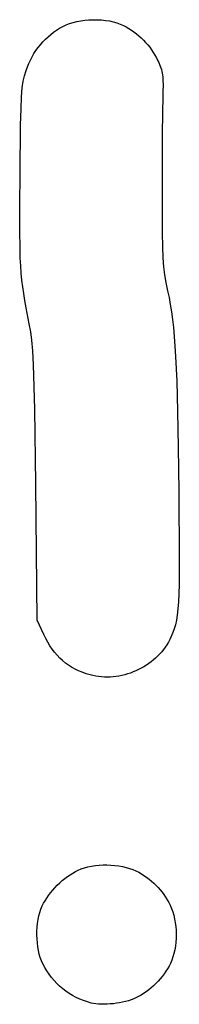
# Model space of a CAD drawing. Header units: inches. Extents: x 1.18 to 3.99, y -2.44 to -1.08.
# Tile 4 of 6: x 1.6387 to 1.6666, y -2.0553 to -1.8829. Entities that reach past the tile are written whole.
import ezdxf

# ---------------------------------------------------------------- set-up
doc = ezdxf.new("R2010")
doc.units = ezdxf.units.IN
doc.header["$MEASUREMENT"] = 0
doc.layers.add('F.Silkscreen', color=41, linetype='CONTINUOUS', true_color=0xf2eda1)

msp = doc.modelspace()

# ---------------------------------------------------------------- linework, layer by layer
at = {"layer": 'F.Silkscreen', "linetype": 'CONTINUOUS'}
for p, q in [((1.64624, -1.88409), (1.6468, -1.88382)), ((1.6468, -1.88382), (1.6474, -1.88359)), ((1.6474, -1.88359), (1.64804, -1.88339)), ((1.64804, -1.88339), (1.64871, -1.88323)), ((1.64871, -1.88323), (1.6494, -1.8831)), ((1.6494, -1.8831), (1.6501, -1.883)), ((1.6501, -1.883), (1.65082, -1.88293)), ((1.65082, -1.88293), (1.65154, -1.8829)), ((1.65154, -1.8829), (1.65227, -1.88291)), ((1.65227, -1.88291), (1.65299, -1.88295)), ((1.65299, -1.88295), (1.65369, -1.88302)), ((1.65369, -1.88302), (1.65438, -1.88313)), ((1.65438, -1.88313), (1.65504, -1.88327)), ((1.65504, -1.88327), (1.65568, -1.88345)), ((1.65568, -1.88345), (1.65628, -1.88366)), ((1.65628, -1.88366), (1.65684, -1.8839)), ((1.65684, -1.8839), (1.65731, -1.88415)), ((1.64366, -1.8859), (1.64414, -1.88548)), ((1.64414, -1.88548), (1.64464, -1.88509)), ((1.64464, -1.88509), (1.64515, -1.88473)), ((1.64515, -1.88473), (1.64569, -1.8844)), ((1.64569, -1.8844), (1.64624, -1.88409)), ((1.65731, -1.88415), (1.65778, -1.88442)), ((1.65778, -1.88442), (1.65824, -1.88472)), ((1.65824, -1.88472), (1.65869, -1.88503)), ((1.65869, -1.88503), (1.65912, -1.88537)), ((1.65912, -1.88537), (1.65955, -1.88572)), ((1.64193, -1.88778), (1.64233, -1.88728)), ((1.64233, -1.88728), (1.64275, -1.88679)), ((1.64275, -1.88679), (1.64319, -1.88633)), ((1.64319, -1.88633), (1.64366, -1.8859)), ((1.65955, -1.88572), (1.65996, -1.8861)), ((1.65996, -1.8861), (1.66035, -1.88649)), ((1.66035, -1.88649), (1.66073, -1.88689)), ((1.66073, -1.88689), (1.6611, -1.88731)), ((1.6611, -1.88731), (1.66144, -1.88774)), ((1.64087, -1.8894), (1.6412, -1.88884)), ((1.6412, -1.88884), (1.64155, -1.8883)), ((1.64155, -1.8883), (1.64193, -1.88778)), ((1.66144, -1.88774), (1.66177, -1.88819)), ((1.66177, -1.88819), (1.66207, -1.88865)), ((1.66207, -1.88865), (1.66235, -1.88911)), ((1.64004, -1.89117), (1.64029, -1.89057)), ((1.64029, -1.89057), (1.64057, -1.88998)), ((1.64057, -1.88998), (1.64087, -1.8894)), ((1.66235, -1.88911), (1.66262, -1.88959)), ((1.66262, -1.88959), (1.66286, -1.89008)), ((1.66286, -1.89008), (1.66301, -1.89042)), ((1.66301, -1.89042), (1.66316, -1.89075)), ((1.66316, -1.89075), (1.66328, -1.89106)), ((1.63954, -1.89271), (1.63982, -1.89179)), ((1.63982, -1.89179), (1.64004, -1.89117)), ((1.66328, -1.89106), (1.66339, -1.89136)), ((1.66339, -1.89136), (1.66348, -1.89165)), ((1.66348, -1.89165), (1.66356, -1.89195)), ((1.66356, -1.89195), (1.66362, -1.89226)), ((1.66362, -1.89226), (1.66367, -1.89258)), ((1.63915, -1.89483), (1.63932, -1.89366)), ((1.63932, -1.89366), (1.63954, -1.89271)), ((1.66367, -1.89258), (1.66371, -1.89292)), ((1.66371, -1.89292), (1.66374, -1.89329)), ((1.66374, -1.89329), (1.66376, -1.8937)), ((1.66376, -1.8937), (1.66377, -1.89415)), ((1.66377, -1.89415), (1.66377, -1.89464)), ((1.63903, -1.89638), (1.63915, -1.89483)), ((1.66376, -1.89519), (1.66373, -1.89646)), ((1.66377, -1.89464), (1.66376, -1.89519)), ((1.63894, -1.89849), (1.63903, -1.89638)), ((1.66373, -1.89646), (1.66368, -1.8991)), ((1.63887, -1.90134), (1.63894, -1.89849)), ((1.66368, -1.8991), (1.66364, -1.90314)), ((1.63876, -1.90994), (1.63887, -1.90134)), ((1.66364, -1.90314), (1.6636, -1.91326)), ((1.63871, -1.91532), (1.63876, -1.90994)), ((1.6636, -1.91326), (1.66363, -1.92024)), ((1.6387, -1.91963), (1.63871, -1.91532)), ((1.63876, -1.92311), (1.6387, -1.91963)), ((1.66363, -1.92024), (1.66368, -1.92267)), ((1.63881, -1.9246), (1.63876, -1.92311)), ((1.66368, -1.92267), (1.66376, -1.92459)), ((1.63888, -1.92598), (1.63881, -1.9246)), ((1.66376, -1.92459), (1.66388, -1.92617)), ((1.63897, -1.92726), (1.63888, -1.92598)), ((1.66388, -1.92617), (1.66405, -1.92755)), ((1.63909, -1.92848), (1.63897, -1.92726)), ((1.63923, -1.92967), (1.63909, -1.92848)), ((1.66405, -1.92755), (1.66428, -1.9289)), ((1.6394, -1.93086), (1.63923, -1.92967)), ((1.66428, -1.9289), (1.66458, -1.93036)), ((1.66458, -1.93036), (1.66482, -1.93155)), ((1.6396, -1.93206), (1.6394, -1.93086)), ((1.63983, -1.93332), (1.6396, -1.93206)), ((1.66482, -1.93155), (1.66504, -1.93276)), ((1.64038, -1.93613), (1.63983, -1.93332)), ((1.66504, -1.93276), (1.66524, -1.93403)), ((1.66524, -1.93403), (1.66542, -1.93536)), ((1.66542, -1.93536), (1.66559, -1.93679)), ((1.64064, -1.93752), (1.64038, -1.93613)), ((1.66559, -1.93679), (1.66573, -1.93834)), ((1.64085, -1.93902), (1.64064, -1.93752)), ((1.64101, -1.94088), (1.64085, -1.93902)), ((1.66573, -1.93834), (1.66586, -1.94003)), ((1.66586, -1.94003), (1.66597, -1.94189)), ((1.64114, -1.94335), (1.64101, -1.94088)), ((1.66597, -1.94189), (1.66617, -1.94619)), ((1.64133, -1.95107), (1.64114, -1.94335)), ((1.66617, -1.94619), (1.66632, -1.95142)), ((1.6415, -1.96415), (1.64133, -1.95107)), ((1.66632, -1.95142), (1.66643, -1.95778)), ((1.66643, -1.95778), (1.66653, -1.96545)), ((1.64176, -1.98805), (1.6415, -1.96415)), ((1.66653, -1.96545), (1.66661, -1.97767)), ((1.66661, -1.97767), (1.66657, -1.98178)), ((1.66657, -1.98178), (1.66645, -1.98486)), ((1.66645, -1.98486), (1.66624, -1.98714)), ((1.66624, -1.98714), (1.6661, -1.98804)), ((1.64291, -1.99052), (1.64176, -1.98805)), ((1.66593, -1.98884), (1.66574, -1.98954)), ((1.6661, -1.98804), (1.66593, -1.98884)), ((1.64326, -1.99122), (1.64291, -1.99052)), ((1.66551, -1.99019), (1.66495, -1.99143)), ((1.66574, -1.98954), (1.66551, -1.99019)), ((1.64362, -1.99188), (1.64326, -1.99122)), ((1.644, -1.99251), (1.64362, -1.99188)), ((1.6444, -1.9931), (1.644, -1.99251)), ((1.66445, -1.99231), (1.66417, -1.99274)), ((1.66471, -1.99187), (1.66445, -1.99231)), ((1.66495, -1.99143), (1.66471, -1.99187)), ((1.64481, -1.99365), (1.6444, -1.9931)), ((1.64525, -1.99417), (1.64481, -1.99365)), ((1.64571, -1.99465), (1.64525, -1.99417)), ((1.66321, -1.99393), (1.66285, -1.99429)), ((1.66355, -1.99354), (1.66321, -1.99393)), ((1.66387, -1.99315), (1.66355, -1.99354)), ((1.66417, -1.99274), (1.66387, -1.99315)), ((1.6462, -1.9951), (1.64571, -1.99465)), ((1.6467, -1.99552), (1.6462, -1.9951)), ((1.64724, -1.9959), (1.6467, -1.99552)), ((1.64779, -1.99626), (1.64724, -1.9959)), ((1.66085, -1.9959), (1.66041, -1.99618)), ((1.66128, -1.99561), (1.66085, -1.9959)), ((1.66169, -1.99531), (1.66128, -1.99561)), ((1.66209, -1.99499), (1.66169, -1.99531)), ((1.66248, -1.99465), (1.66209, -1.99499)), ((1.66285, -1.99429), (1.66248, -1.99465)), ((1.64838, -1.99658), (1.64779, -1.99626)), ((1.64899, -1.99688), (1.64838, -1.99658)), ((1.64963, -1.99715), (1.64899, -1.99688)), ((1.6503, -1.99739), (1.64963, -1.99715)), ((1.651, -1.99761), (1.6503, -1.99739)), ((1.6515, -1.99773), (1.651, -1.99761)), ((1.651, -1.99761), (1.651, -1.99761)), ((1.65657, -1.9977), (1.65606, -1.9978)), ((1.65707, -1.99758), (1.65657, -1.9977)), ((1.65757, -1.99744), (1.65707, -1.99758)), ((1.65806, -1.99727), (1.65757, -1.99744)), ((1.65855, -1.99709), (1.65806, -1.99727)), ((1.65903, -1.99689), (1.65855, -1.99709)), ((1.6595, -1.99667), (1.65903, -1.99689)), ((1.65996, -1.99643), (1.6595, -1.99667)), ((1.66041, -1.99618), (1.65996, -1.99643)), ((1.652, -1.99783), (1.6515, -1.99773)), ((1.6525, -1.99791), (1.652, -1.99783)), ((1.653, -1.99796), (1.6525, -1.99791)), ((1.65351, -1.99799), (1.653, -1.99796)), ((1.65402, -1.998), (1.65351, -1.99799)), ((1.65453, -1.99798), (1.65402, -1.998)), ((1.65505, -1.99794), (1.65453, -1.99798)), ((1.65556, -1.99788), (1.65505, -1.99794)), ((1.65606, -1.9978), (1.65556, -1.99788)), ((1.64798, -2.03229), (1.64844, -2.03202)), ((1.64844, -2.03202), (1.6489, -2.0318)), ((1.6489, -2.0318), (1.64944, -2.03157)), ((1.64944, -2.03157), (1.65002, -2.03138)), ((1.65002, -2.03138), (1.65063, -2.03122)), ((1.65063, -2.03122), (1.65127, -2.03109)), ((1.65127, -2.03109), (1.65193, -2.03099)), ((1.65193, -2.03099), (1.6526, -2.03092)), ((1.6526, -2.03092), (1.65328, -2.03088)), ((1.65328, -2.03088), (1.65397, -2.03088)), ((1.65397, -2.03088), (1.65466, -2.0309)), ((1.65466, -2.0309), (1.65535, -2.03095)), ((1.65535, -2.03095), (1.65602, -2.03104)), ((1.65602, -2.03104), (1.65667, -2.03115)), ((1.65667, -2.03115), (1.65731, -2.0313)), ((1.65731, -2.0313), (1.65792, -2.03147)), ((1.65792, -2.03147), (1.65849, -2.03168)), ((1.65849, -2.03168), (1.65903, -2.03192)), ((1.65903, -2.03192), (1.65951, -2.03216)), ((1.65951, -2.03216), (1.65998, -2.03243)), ((1.6457, -2.03402), (1.64614, -2.03362)), ((1.64614, -2.03362), (1.64659, -2.03325)), ((1.64659, -2.03325), (1.64705, -2.0329)), ((1.64705, -2.0329), (1.64751, -2.03258)), ((1.64751, -2.03258), (1.64798, -2.03229)), ((1.65998, -2.03243), (1.66044, -2.03272)), ((1.66044, -2.03272), (1.66088, -2.03302)), ((1.66088, -2.03302), (1.66132, -2.03335)), ((1.66132, -2.03335), (1.66174, -2.03369)), ((1.66174, -2.03369), (1.66214, -2.03405)), ((1.6441, -2.03574), (1.64447, -2.03529)), ((1.64447, -2.03529), (1.64487, -2.03486)), ((1.64487, -2.03486), (1.64528, -2.03443)), ((1.64528, -2.03443), (1.6457, -2.03402)), ((1.66214, -2.03405), (1.66253, -2.03442)), ((1.66253, -2.03442), (1.6629, -2.03481)), ((1.6629, -2.03481), (1.66326, -2.03522)), ((1.66326, -2.03522), (1.6636, -2.03564)), ((1.64288, -2.03759), (1.64314, -2.03713)), ((1.64314, -2.03713), (1.64343, -2.03666)), ((1.64343, -2.03666), (1.64375, -2.0362)), ((1.64375, -2.0362), (1.6441, -2.03574)), ((1.6636, -2.03564), (1.66393, -2.03607)), ((1.66393, -2.03607), (1.66423, -2.03652)), ((1.66423, -2.03652), (1.66452, -2.03698)), ((1.66452, -2.03698), (1.66478, -2.03745)), ((1.64223, -2.03918), (1.64242, -2.0386)), ((1.64242, -2.0386), (1.64265, -2.03805)), ((1.64265, -2.03805), (1.64288, -2.03759)), ((1.66478, -2.03745), (1.66503, -2.03793)), ((1.66503, -2.03793), (1.66527, -2.03848)), ((1.66527, -2.03848), (1.66548, -2.03906)), ((1.66548, -2.03906), (1.66565, -2.03968)), ((1.64183, -2.0411), (1.64193, -2.04044)), ((1.64193, -2.04044), (1.64206, -2.0398)), ((1.64206, -2.0398), (1.64223, -2.03918)), ((1.66565, -2.03968), (1.6658, -2.04032)), ((1.6658, -2.04032), (1.66591, -2.04098)), ((1.64171, -2.04315), (1.64172, -2.04246)), ((1.64172, -2.04246), (1.64176, -2.04177)), ((1.64176, -2.04177), (1.64183, -2.0411)), ((1.66591, -2.04098), (1.666, -2.04166)), ((1.666, -2.04166), (1.66605, -2.04234)), ((1.66605, -2.04234), (1.66607, -2.04303)), ((1.64174, -2.04383), (1.64171, -2.04315)), ((1.64179, -2.04452), (1.64174, -2.04383)), ((1.66605, -2.04372), (1.66601, -2.04441)), ((1.66607, -2.04303), (1.66605, -2.04372)), ((1.64187, -2.04519), (1.64179, -2.04452)), ((1.64199, -2.04584), (1.64187, -2.04519)), ((1.64213, -2.04647), (1.64199, -2.04584)), ((1.66582, -2.04574), (1.66568, -2.04637)), ((1.66593, -2.04508), (1.66582, -2.04574)), ((1.66601, -2.04441), (1.66593, -2.04508)), ((1.64231, -2.04708), (1.64213, -2.04647)), ((1.64252, -2.04765), (1.64231, -2.04708)), ((1.64275, -2.04818), (1.64252, -2.04765)), ((1.66531, -2.04756), (1.66507, -2.0481)), ((1.66551, -2.04698), (1.66531, -2.04756)), ((1.66568, -2.04637), (1.66551, -2.04698)), ((1.64308, -2.04881), (1.64275, -2.04818)), ((1.64345, -2.04942), (1.64308, -2.04881)), ((1.66456, -2.04903), (1.66427, -2.04948)), ((1.66483, -2.04857), (1.66456, -2.04903)), ((1.66507, -2.0481), (1.66483, -2.04857)), ((1.64384, -2.05001), (1.64345, -2.04942)), ((1.64426, -2.05057), (1.64384, -2.05001)), ((1.64471, -2.0511), (1.64426, -2.05057)), ((1.64519, -2.05161), (1.64471, -2.0511)), ((1.66327, -2.05081), (1.66289, -2.05123)), ((1.66362, -2.05038), (1.66327, -2.05081)), ((1.66396, -2.04993), (1.66362, -2.05038)), ((1.66427, -2.04948), (1.66396, -2.04993)), ((1.64569, -2.05209), (1.64519, -2.05161)), ((1.64622, -2.05254), (1.64569, -2.05209)), ((1.64677, -2.05297), (1.64622, -2.05254)), ((1.66126, -2.05275), (1.66082, -2.05308)), ((1.66168, -2.0524), (1.66126, -2.05275)), ((1.6621, -2.05202), (1.66168, -2.0524)), ((1.6625, -2.05163), (1.6621, -2.05202)), ((1.66289, -2.05123), (1.6625, -2.05163)), ((1.64735, -2.05336), (1.64677, -2.05297)), ((1.64795, -2.05372), (1.64735, -2.05336)), ((1.64856, -2.05406), (1.64795, -2.05372)), ((1.6492, -2.05436), (1.64856, -2.05406)), ((1.64986, -2.05463), (1.6492, -2.05436)), ((1.6582, -2.05449), (1.65772, -2.05464)), ((1.65864, -2.05433), (1.6582, -2.05449)), ((1.65904, -2.05415), (1.65864, -2.05433)), ((1.65949, -2.05393), (1.65904, -2.05415)), ((1.65994, -2.05367), (1.65949, -2.05393)), ((1.66038, -2.05339), (1.65994, -2.05367)), ((1.66082, -2.05308), (1.66038, -2.05339)), ((1.65054, -2.05486), (1.64986, -2.05463)), ((1.65123, -2.05506), (1.65054, -2.05486)), ((1.65161, -2.05515), (1.65123, -2.05506)), ((1.65123, -2.05506), (1.65123, -2.05506)), ((1.65203, -2.05521), (1.65161, -2.05515)), ((1.65249, -2.05525), (1.65203, -2.05521)), ((1.65297, -2.05527), (1.65249, -2.05525)), ((1.65348, -2.05527), (1.65297, -2.05527)), ((1.654, -2.05525), (1.65348, -2.05527)), ((1.65454, -2.05521), (1.654, -2.05525)), ((1.65509, -2.05516), (1.65454, -2.05521)), ((1.65563, -2.05508), (1.65509, -2.05516)), ((1.65618, -2.055), (1.65563, -2.05508)), ((1.65671, -2.05489), (1.65618, -2.055)), ((1.65723, -2.05477), (1.65671, -2.05489)), ((1.65772, -2.05464), (1.65723, -2.05477))]:
    msp.add_line(p, q, dxfattribs=at)

doc.saveas('drawing.dxf')
